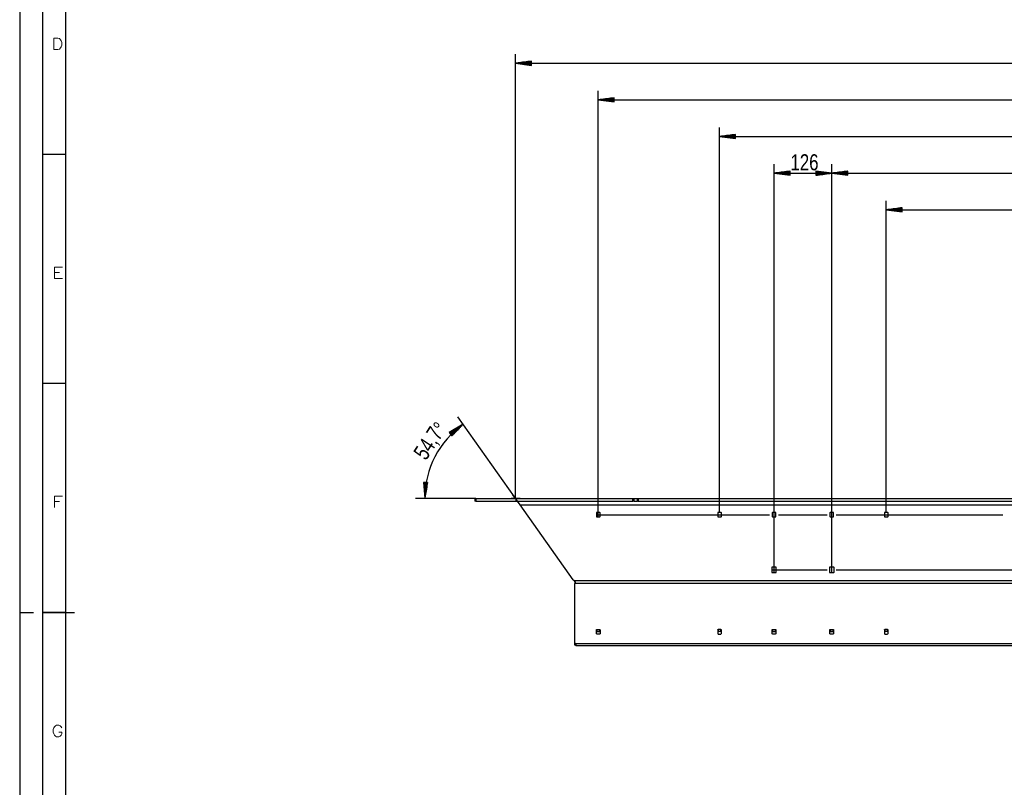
# Model space of a CAD drawing. Header units: millimetres. Extents: x -4 to 841, y -4 to 594.
# Tile 2 of 17: x 0 to 215, y 259 to 426. Entities that reach past the tile are written whole.
import ezdxf

# ---------------------------------------------------------------- set-up
doc = ezdxf.new("R2010")
doc.units = ezdxf.units.MM
doc.layers.add('1', color=7, linetype='Continuous')
doc.styles.add('SEACAD_Arial', font='arial.ttf', dxfattribs={"width": 0.75})
doc.styles.add('SEACAD_simplex_shx', font='simplex.shx', dxfattribs={"width": 0.587})

msp = doc.modelspace()

# ---------------------------------------------------------------- linework, layer by layer
at = {"layer": '1', "color": 7, "linetype": 'Continuous'}
for p, q in [((0, 594), (0, 0)), ((5, 589), (5, 5)), ((10, 584), (10, 10)), ((108.33, 321.93), (108.33, 418.93)), ((111.83, 417.39), (108.33, 416.93)), ((111.83, 417.28), (111.03, 417.28)), ((111.83, 417.33), (111.42, 417.33)), ((111.83, 417.38), (111.8, 417.38)), ((111.83, 417.38), (111.8, 417.38)), ((111.83, 416.47), (111.83, 417.39)), ((108.33, 416.93), (457.09, 416.93)), ((108.33, 416.93), (111.83, 416.47)), ((111.83, 416.93), (108.33, 416.93)), ((111.83, 416.93), (108.33, 416.93)), ((111.83, 416.98), (108.72, 416.98)), ((111.83, 416.88), (108.72, 416.88)), ((111.83, 417.03), (109.1, 417.03)), ((111.83, 416.83), (109.1, 416.83)), ((111.83, 417.08), (109.49, 417.08)), ((111.83, 416.77), (109.49, 416.77)), ((111.83, 417.13), (109.87, 417.13)), ((111.83, 416.72), (109.87, 416.72)), ((111.83, 417.18), (110.26, 417.18)), ((111.83, 416.67), (110.26, 416.67)), ((111.83, 417.23), (110.65, 417.23)), ((111.83, 416.62), (110.65, 416.62)), ((111.83, 416.57), (111.03, 416.57)), ((111.83, 416.52), (111.42, 416.52)), ((111.83, 416.47), (111.8, 416.47)), ((111.83, 416.47), (111.8, 416.47)), ((126.39, 317.88), (126.39, 410.93)), ((129.89, 409.39), (126.39, 408.93)), ((126.39, 408.93), (457.09, 408.93)), ((126.39, 408.93), (129.89, 408.47)), ((129.89, 408.93), (126.39, 408.93)), ((129.89, 408.93), (126.39, 408.93)), ((129.89, 408.98), (126.78, 408.98)), ((129.89, 408.88), (126.78, 408.88)), ((129.89, 409.03), (127.17, 409.03)), ((129.89, 408.83), (127.17, 408.83)), ((129.89, 409.08), (127.55, 409.08)), ((129.89, 408.77), (127.55, 408.77)), ((129.89, 409.13), (127.94, 409.13)), ((129.89, 408.72), (127.94, 408.72)), ((129.89, 409.18), (128.32, 409.18)), ((129.89, 409.23), (128.71, 409.23)), ((129.89, 409.28), (129.09, 409.28)), ((129.89, 409.33), (129.48, 409.33)), ((129.89, 409.38), (129.87, 409.38)), ((129.89, 409.38), (129.87, 409.38)), ((129.89, 408.47), (129.89, 409.39)), ((129.89, 408.67), (128.32, 408.67)), ((129.89, 408.62), (128.71, 408.62)), ((129.89, 408.57), (129.09, 408.57)), ((129.89, 408.52), (129.48, 408.52)), ((129.89, 408.47), (129.87, 408.47)), ((129.89, 408.47), (129.87, 408.47)), ((152.89, 318.88), (152.89, 402.93)), ((156.39, 401.39), (152.89, 400.93)), ((152.89, 400.93), (457.09, 400.93)), ((152.89, 400.93), (156.39, 400.47)), ((156.39, 400.93), (152.89, 400.93)), ((156.39, 400.93), (152.89, 400.93)), ((156.39, 400.98), (153.28, 400.98)), ((156.39, 400.88), (153.28, 400.88)), ((156.39, 401.03), (153.67, 401.03)), ((156.39, 400.83), (153.67, 400.83)), ((156.39, 401.08), (154.05, 401.08)), ((156.39, 400.77), (154.05, 400.77)), ((156.39, 401.13), (154.44, 401.13)), ((156.39, 400.72), (154.44, 400.72)), ((156.39, 401.18), (154.82, 401.18)), ((156.39, 400.67), (154.82, 400.67)), ((156.39, 401.23), (155.21, 401.23)), ((156.39, 400.62), (155.21, 400.62)), ((156.39, 401.28), (155.59, 401.28)), ((156.39, 400.57), (155.59, 400.57)), ((156.39, 401.33), (155.98, 401.33)), ((156.39, 400.52), (155.98, 400.52)), ((156.39, 401.38), (156.37, 401.38)), ((156.39, 401.38), (156.37, 401.38)), ((156.39, 400.47), (156.37, 400.47)), ((156.39, 400.47), (156.37, 400.47)), ((156.39, 400.47), (156.39, 401.39)), ((10, 397), (5, 397)), ((164.79, 305.73), (164.79, 394.93)), ((177.39, 305.73), (177.39, 394.93)), ((177.39, 305.73), (177.39, 394.93)), ((168.29, 393.39), (164.79, 392.93)), ((164.79, 392.93), (177.39, 392.93)), ((164.79, 392.93), (168.29, 392.47)), ((168.29, 392.93), (164.79, 392.93)), ((168.29, 392.93), (164.79, 392.93)), ((168.29, 392.98), (165.18, 392.98)), ((168.29, 392.88), (165.18, 392.88)), ((168.29, 393.03), (165.57, 393.03)), ((168.29, 392.83), (165.57, 392.83)), ((168.29, 393.08), (165.95, 393.08)), ((168.29, 392.77), (165.95, 392.77)), ((168.29, 393.13), (166.34, 393.13)), ((168.29, 392.72), (166.34, 392.72)), ((168.29, 393.18), (166.72, 393.18)), ((168.29, 392.67), (166.72, 392.67)), ((168.29, 393.23), (167.11, 393.23)), ((168.29, 392.62), (167.11, 392.62)), ((168.29, 393.28), (167.49, 393.28)), ((168.29, 392.57), (167.49, 392.57)), ((168.29, 393.33), (167.88, 393.33)), ((168.29, 392.52), (167.88, 392.52)), ((168.29, 393.38), (168.27, 393.38)), ((168.29, 393.38), (168.27, 393.38)), ((168.29, 392.47), (168.27, 392.47)), ((168.29, 392.47), (168.27, 392.47)), ((168.29, 392.47), (168.29, 393.39)), ((177.39, 392.93), (173.89, 393.39)), ((173.89, 393.39), (173.89, 392.47)), ((173.89, 393.38), (173.92, 393.38)), ((173.89, 393.38), (173.92, 393.38)), ((173.89, 393.33), (174.31, 393.33)), ((173.89, 393.28), (174.69, 393.28)), ((173.89, 393.23), (175.08, 393.23)), ((173.89, 393.18), (175.46, 393.18)), ((173.89, 393.13), (175.85, 393.13)), ((173.89, 393.08), (176.24, 393.08)), ((173.89, 393.03), (176.62, 393.03)), ((173.89, 392.98), (177.01, 392.98)), ((173.89, 392.47), (177.39, 392.93)), ((173.89, 392.93), (177.39, 392.93)), ((173.89, 392.93), (177.39, 392.93)), ((173.89, 392.88), (177.01, 392.88)), ((173.89, 392.83), (176.62, 392.83)), ((173.89, 392.77), (176.24, 392.77)), ((173.89, 392.72), (175.85, 392.72)), ((173.89, 392.67), (175.46, 392.67)), ((173.89, 392.62), (175.08, 392.62)), ((173.89, 392.57), (174.69, 392.57)), ((173.89, 392.52), (174.31, 392.52)), ((173.89, 392.47), (173.92, 392.47)), ((173.89, 392.47), (173.92, 392.47)), ((180.89, 393.39), (177.39, 392.93)), ((177.39, 392.93), (457.09, 392.93)), ((177.39, 392.93), (180.89, 392.47)), ((180.89, 392.93), (177.39, 392.93)), ((180.89, 392.93), (177.39, 392.93)), ((180.89, 392.98), (177.78, 392.98)), ((180.89, 392.88), (177.78, 392.88)), ((180.89, 393.03), (178.17, 393.03)), ((180.89, 392.83), (178.17, 392.83)), ((180.89, 393.08), (178.55, 393.08)), ((180.89, 392.77), (178.55, 392.77)), ((180.89, 393.13), (178.94, 393.13)), ((180.89, 392.72), (178.94, 392.72)), ((180.89, 393.18), (179.32, 393.18)), ((180.89, 392.67), (179.32, 392.67)), ((180.89, 393.23), (179.71, 393.23)), ((180.89, 392.62), (179.71, 392.62)), ((180.89, 393.28), (180.09, 393.28)), ((180.89, 392.57), (180.09, 392.57)), ((180.89, 393.33), (180.48, 393.33)), ((180.89, 392.52), (180.48, 392.52)), ((180.89, 393.38), (180.87, 393.38)), ((180.89, 393.38), (180.87, 393.38)), ((180.89, 392.47), (180.87, 392.47)), ((180.89, 392.47), (180.87, 392.47)), ((180.89, 392.47), (180.89, 393.39)), ((189.29, 318.88), (189.29, 386.93)), ((192.79, 385.39), (189.29, 384.93)), ((192.79, 385.03), (190.07, 385.03)), ((192.79, 385.08), (190.45, 385.08)), ((192.79, 385.13), (190.84, 385.13)), ((192.79, 385.18), (191.22, 385.18)), ((192.79, 385.23), (191.61, 385.23)), ((192.79, 385.28), (191.99, 385.28)), ((192.79, 385.33), (192.38, 385.33)), ((192.79, 385.38), (192.77, 385.38)), ((192.79, 385.38), (192.77, 385.38)), ((192.79, 384.47), (192.79, 385.39)), ((189.29, 384.93), (457.09, 384.93)), ((189.29, 384.93), (192.79, 384.47)), ((192.79, 384.93), (189.29, 384.93)), ((192.79, 384.93), (189.29, 384.93)), ((192.79, 384.98), (189.68, 384.98)), ((192.79, 384.88), (189.68, 384.88)), ((192.79, 384.83), (190.07, 384.83)), ((192.79, 384.77), (190.45, 384.77)), ((192.79, 384.72), (190.84, 384.72)), ((192.79, 384.67), (191.22, 384.67)), ((192.79, 384.62), (191.61, 384.62)), ((192.79, 384.57), (191.99, 384.57)), ((192.79, 384.52), (192.38, 384.52)), ((192.79, 384.47), (192.77, 384.47)), ((192.79, 384.47), (192.77, 384.47)), ((10, 347), (5, 347)), ((96.87, 338.11), (93.82, 336.33)), ((94.04, 336.05), (96.2, 337.72)), ((94.08, 336.01), (96.54, 337.92)), ((94.11, 335.97), (96.87, 338.11)), ((94.11, 335.97), (96.87, 338.11)), ((94.14, 335.93), (96.6, 337.84)), ((94.39, 335.6), (96.87, 338.11)), ((109.32, 320.53), (95.72, 339.74)), ((93.82, 336.33), (94.39, 335.6)), ((93.83, 336.33), (93.85, 336.34)), ((93.83, 336.33), (93.85, 336.34)), ((93.86, 336.29), (94.18, 336.54)), ((93.89, 336.25), (94.52, 336.74)), ((93.92, 336.21), (94.86, 336.93)), ((93.95, 336.17), (95.19, 337.13)), ((93.98, 336.13), (95.53, 337.33)), ((94.01, 336.09), (95.86, 337.52)), ((94.17, 335.89), (96.32, 337.56)), ((94.2, 335.85), (96.05, 337.28)), ((94.23, 335.81), (95.78, 337.01)), ((94.26, 335.77), (95.5, 336.73)), ((94.29, 335.73), (95.23, 336.45)), ((94.32, 335.69), (94.96, 336.18)), ((94.36, 335.65), (94.68, 335.9)), ((94.39, 335.6), (94.41, 335.62)), ((94.39, 335.6), (94.41, 335.62)), ((89.11, 325.4), (88.19, 325.44)), ((88.19, 325.44), (88.5, 321.93)), ((88.2, 325.44), (88.2, 325.42)), ((88.2, 325.44), (88.2, 325.42)), ((88.25, 325.44), (88.23, 325.03)), ((88.3, 325.44), (88.26, 324.64)), ((88.35, 325.44), (88.3, 324.25)), ((88.4, 325.43), (88.33, 323.87)), ((88.45, 325.43), (88.36, 323.48)), ((88.5, 325.43), (88.4, 323.09)), ((88.55, 325.43), (88.43, 322.7)), ((88.6, 325.43), (88.47, 322.31)), ((88.65, 325.42), (88.5, 321.93)), ((88.65, 325.42), (88.5, 321.93)), ((88.5, 321.93), (89.11, 325.4)), ((88.7, 325.42), (88.57, 322.31)), ((88.75, 325.42), (88.63, 322.69)), ((88.81, 325.42), (88.7, 323.08)), ((88.86, 325.41), (88.77, 323.46)), ((88.91, 325.41), (88.84, 323.84)), ((88.96, 325.41), (88.91, 324.23)), ((89.01, 325.41), (88.97, 324.61)), ((89.06, 325.41), (89.04, 324.99)), ((89.11, 325.4), (89.11, 325.38)), ((89.11, 325.4), (89.11, 325.38)), ((109.32, 320.53), (107.75, 322.74)), ((99.63, 321.93), (86.5, 321.93)), ((99.43, 321.93), (99.43, 321.33)), ((99.43, 321.93), (99.63, 321.93)), ((99.63, 321.33), (99.43, 321.33)), ((99.63, 321.93), (133.94, 321.93)), ((99.63, 321.93), (99.63, 321.33)), ((99.63, 321.33), (133.94, 321.33)), ((109.33, 321.93), (107.33, 321.93)), ((109.32, 320.53), (109.15, 320.77)), ((109.32, 320.53), (457.08, 320.53)), ((120.93, 304.13), (109.32, 320.53)), ((133.94, 321.93), (151.89, 321.93)), ((133.94, 321.93), (151.89, 321.93)), ((133.94, 321.33), (133.94, 321.93)), ((133.94, 321.93), (134.04, 321.93)), ((134.04, 321.33), (133.94, 321.33)), ((134.04, 321.33), (134.04, 321.93)), ((134.04, 321.93), (134.14, 321.93)), ((134.14, 321.33), (134.04, 321.33)), ((134.14, 321.93), (134.94, 321.93)), ((134.14, 321.93), (134.14, 321.33)), ((134.14, 321.33), (134.94, 321.33)), ((134.94, 321.33), (134.94, 321.93)), ((134.94, 321.93), (135.04, 321.93)), ((135.04, 321.33), (134.94, 321.33)), ((135.04, 321.93), (135.04, 321.33)), ((135.04, 321.93), (135.14, 321.93)), ((135.14, 321.33), (135.04, 321.33)), ((135.14, 321.93), (403.94, 321.93)), ((135.14, 321.93), (135.14, 321.33)), ((135.14, 321.33), (403.94, 321.33)), ((153.89, 321.93), (163.79, 321.93)), ((153.89, 321.93), (163.79, 321.93)), ((165.79, 321.93), (176.39, 321.93)), ((165.79, 321.93), (176.39, 321.93)), ((178.39, 321.93), (188.29, 321.93)), ((178.39, 321.93), (188.29, 321.93)), ((190.29, 321.93), (214.79, 321.93)), ((190.29, 321.93), (214.79, 321.93)), ((125.99, 318.78), (125.99, 317.98)), ((125.99, 318.38), (163.79, 318.38)), ((126.69, 318.88), (126.09, 318.88)), ((126.79, 317.98), (126.79, 318.78)), ((152.49, 318.78), (152.49, 317.98)), ((153.19, 318.88), (152.59, 318.88)), ((153.29, 317.98), (153.29, 318.78)), ((164.39, 318.78), (164.39, 317.98)), ((165.09, 318.88), (164.49, 318.88)), ((165.19, 317.98), (165.19, 318.78)), ((165.79, 318.38), (176.39, 318.38)), ((176.99, 318.78), (176.99, 317.98)), ((177.69, 318.88), (177.09, 318.88)), ((177.79, 317.98), (177.79, 318.78)), ((178.39, 318.38), (214.79, 318.38)), ((188.89, 318.78), (188.89, 317.98)), ((189.59, 318.88), (188.99, 318.88)), ((189.69, 317.98), (189.69, 318.78)), ((126.09, 317.88), (126.69, 317.88)), ((152.59, 317.88), (153.19, 317.88)), ((164.49, 317.88), (165.09, 317.88)), ((177.09, 317.88), (177.69, 317.88)), ((188.99, 317.88), (189.59, 317.88)), ((164.29, 306.83), (164.29, 305.83)), ((164.29, 306.33), (176.39, 306.33)), ((165.19, 306.93), (164.39, 306.93)), ((164.39, 305.73), (165.19, 305.73)), ((165.29, 305.83), (165.29, 306.83)), ((176.89, 306.83), (176.89, 305.83)), ((177.79, 306.93), (176.99, 306.93)), ((176.99, 305.73), (177.79, 305.73)), ((177.89, 305.83), (177.89, 306.83)), ((178.39, 306.33), (284.29, 306.33)), ((121.06, 304.01), (457.09, 304.01)), ((121.12, 303.98), (121.12, 303.96)), ((121.27, 290.42), (121.27, 303.33)), ((121.3, 303.44), (457.09, 303.44)), ((0, 297), (3, 297)), ((10, 297), (5, 297)), ((5, 297), (12, 297)), ((125.99, 292.4), (125.99, 293.24)), ((126.09, 293.32), (126.69, 293.32)), ((126.09, 293.32), (126.09, 292.89)), ((126.09, 292.89), (126.69, 292.89)), ((126.69, 292.89), (126.69, 293.32)), ((126.79, 293.24), (126.79, 292.4)), ((152.49, 293.24), (152.49, 292.4)), ((153.19, 293.32), (152.59, 293.32)), ((152.59, 293.32), (152.59, 292.89)), ((153.19, 292.89), (152.59, 292.89)), ((153.19, 292.89), (153.19, 293.32)), ((153.29, 292.4), (153.29, 293.24)), ((164.39, 292.4), (164.39, 293.24)), ((164.49, 293.32), (165.09, 293.32)), ((164.49, 293.32), (164.49, 292.89)), ((164.49, 292.89), (165.09, 292.89)), ((165.09, 292.89), (165.09, 293.32)), ((165.19, 293.24), (165.19, 292.4)), ((176.99, 292.4), (176.99, 293.24)), ((177.09, 293.32), (177.69, 293.32)), ((177.09, 293.32), (177.09, 292.89)), ((177.09, 292.89), (177.69, 292.89)), ((177.69, 292.89), (177.69, 293.32)), ((177.79, 293.24), (177.79, 292.4)), ((188.89, 293.24), (188.89, 292.4)), ((189.59, 293.32), (188.99, 293.32)), ((188.99, 293.32), (188.99, 292.89)), ((189.59, 292.89), (188.99, 292.89)), ((189.59, 292.89), (189.59, 293.32)), ((189.69, 292.4), (189.69, 293.24)), ((121.27, 289.99), (121.27, 290.42)), ((126.69, 292.33), (126.09, 292.33)), ((152.59, 292.33), (153.19, 292.33)), ((165.09, 292.33), (164.49, 292.33)), ((177.69, 292.33), (177.09, 292.33)), ((188.99, 292.33), (189.59, 292.33)), ((121.47, 290.28), (456.89, 290.28)), ((121.47, 290.28), (121.47, 289.85)), ((121.47, 289.85), (456.89, 289.85))]:
    msp.add_line(p, q, dxfattribs=at)
for centre, radius, start, end in [((108.33, 321.93), 19.83, 125.3, 180), ((126.09, 318.78), 0.1, 90, 180), ((126.69, 318.78), 0.1, 0, 90), ((152.59, 318.78), 0.1, 90, 180), ((153.19, 318.78), 0.1, 0, 90), ((164.49, 318.78), 0.1, 90, 180), ((165.09, 318.78), 0.1, 0, 90), ((177.09, 318.78), 0.1, 90, 180), ((177.69, 318.78), 0.1, 0, 90), ((188.99, 318.78), 0.1, 90, 180), ((189.59, 318.78), 0.1, 0, 90), ((126.09, 317.98), 0.1, 180, 270), ((126.69, 317.98), 0.1, 270, 0), ((152.59, 317.98), 0.1, 180, 270), ((153.19, 317.98), 0.1, 270, 0), ((164.49, 317.98), 0.1, 180, 270), ((165.09, 317.98), 0.1, 270, 0), ((177.09, 317.98), 0.1, 180, 270), ((177.69, 317.98), 0.1, 270, 0), ((188.99, 317.98), 0.1, 180, 270), ((189.59, 317.98), 0.1, 270, 0), ((164.39, 306.83), 0.1, 90, 180), ((164.39, 305.83), 0.1, 180, 270), ((165.19, 306.83), 0.1, 0, 90), ((165.19, 305.83), 0.1, 270, 0), ((176.99, 306.83), 0.1, 90, 180), ((176.99, 305.83), 0.1, 180, 270), ((177.79, 306.83), 0.1, 0, 90), ((177.79, 305.83), 0.1, 270, 0), ((121.34, 304.42), 0.5, 215.3, 236.4392)]:
    msp.add_arc(centre, radius, start, end, dxfattribs=at)
for points, knots in [([(109.13, 320.81), (109.09, 320.87), (109.05, 320.93), (109.01, 320.99), (108.96, 321.04), (108.92, 321.09), (108.87, 321.13), (108.81, 321.17), (108.76, 321.2), (108.7, 321.23), (108.64, 321.26), (108.57, 321.28), (108.51, 321.29), (108.37, 321.32), (108.22, 321.33)], [0, 0, 0.066156, 0.131084, 0.19471, 0.257089, 0.318347, 0.378682, 0.438404, 0.497814, 0.557273, 0.617145, 0.677731, 0.739346, 0.86653, 1, 1]), ([(109.13, 320.81), (109.13, 320.8), (109.13, 320.8), (109.13, 320.8), (109.14, 320.79), (109.14, 320.79), (109.14, 320.78), (109.15, 320.78), (109.15, 320.77)], [0, 0, 0.123089, 0.246225, 0.370238, 0.49481, 0.620094, 0.74612, 0.872923, 1, 1]), ([(121.06, 304.01), (121.06, 304), (121.07, 304), (121.07, 304), (121.08, 304), (121.08, 304), (121.09, 303.99), (121.1, 303.99), (121.11, 303.98), (121.12, 303.98), (121.12, 303.98)], [0, 0, 0.061745, 0.123621, 0.185631, 0.247643, 0.372234, 0.496876, 0.622281, 0.74767, 0.873914, 1, 1]), ([(121.12, 303.96), (121.12, 303.96), (121.11, 303.97), (121.11, 303.97), (121.1, 303.97), (121.1, 303.98), (121.09, 303.98), (121.08, 303.99), (121.08, 303.99), (121.07, 304), (121.07, 304), (121.06, 304), (121.06, 304.01)], [0, 0, 0.081664, 0.163549, 0.245812, 0.328197, 0.411251, 0.494258, 0.619957, 0.745655, 0.809076, 0.872444, 0.936232, 1, 1]), ([(121.33, 303.49), (121.36, 303.52), (121.37, 303.55), (121.39, 303.58), (121.4, 303.61), (121.4, 303.65), (121.4, 303.68), (121.39, 303.72), (121.38, 303.75), (121.36, 303.79), (121.34, 303.82), (121.31, 303.86), (121.28, 303.89), (121.21, 303.94), (121.12, 303.98)], [0, 0, 0.055881, 0.110454, 0.164448, 0.218587, 0.273499, 0.329726, 0.3877, 0.447637, 0.509714, 0.573917, 0.640262, 0.708659, 0.85103, 1, 1]), ([(121.38, 303.55), (121.38, 303.57), (121.37, 303.57), (121.37, 303.58), (121.37, 303.59), (121.37, 303.6), (121.37, 303.61), (121.36, 303.61), (121.36, 303.62), (121.36, 303.63), (121.36, 303.64), (121.35, 303.64), (121.35, 303.65), (121.35, 303.66), (121.34, 303.67), (121.34, 303.67), (121.34, 303.68), (121.33, 303.69), (121.33, 303.7), (121.33, 303.7), (121.33, 303.71), (121.32, 303.72), (121.32, 303.73), (121.31, 303.73), (121.31, 303.74), (121.31, 303.75), (121.3, 303.75), (121.3, 303.76), (121.3, 303.77), (121.29, 303.77), (121.29, 303.78), (121.28, 303.79), (121.28, 303.79), (121.28, 303.8), (121.27, 303.81), (121.27, 303.81), (121.26, 303.82), (121.26, 303.83), (121.25, 303.83), (121.25, 303.84), (121.24, 303.85), (121.24, 303.85), (121.23, 303.86), (121.23, 303.86), (121.22, 303.87), (121.22, 303.87), (121.22, 303.88), (121.21, 303.88), (121.2, 303.89), (121.2, 303.9), (121.19, 303.9), (121.19, 303.91), (121.18, 303.91), (121.18, 303.91), (121.17, 303.92), (121.17, 303.92), (121.16, 303.93), (121.16, 303.93), (121.15, 303.94), (121.15, 303.94), (121.14, 303.95), (121.13, 303.95), (121.13, 303.95), (121.12, 303.96)], [0, 0, 0.022086, 0.038871, 0.055702, 0.072447, 0.089279, 0.106028, 0.122832, 0.139551, 0.156328, 0.173071, 0.189821, 0.206508, 0.223206, 0.239837, 0.256529, 0.27311, 0.289725, 0.306265, 0.322794, 0.339268, 0.355766, 0.372166, 0.388601, 0.404905, 0.421239, 0.437482, 0.453732, 0.469849, 0.486004, 0.50204, 0.518092, 0.534044, 0.549992, 0.56581, 0.58164, 0.597391, 0.613102, 0.628713, 0.644324, 0.659818, 0.675304, 0.690646, 0.706018, 0.721283, 0.73655, 0.75167, 0.766783, 0.781801, 0.7968, 0.81168, 0.826563, 0.841316, 0.856079, 0.870689, 0.885343, 0.89985, 0.914364, 0.928737, 0.943149, 0.957402, 0.971675, 0.985838, 1, 1]), ([(121.3, 303.44), (121.28, 303.39), (121.27, 303.33)], [0, 0, 0.506123, 1, 1]), ([(121.33, 303.49), (121.33, 303.49), (121.33, 303.49), (121.33, 303.48), (121.32, 303.48), (121.32, 303.48), (121.32, 303.47), (121.32, 303.47), (121.31, 303.47), (121.31, 303.46), (121.31, 303.46), (121.31, 303.46), (121.3, 303.45), (121.3, 303.45), (121.3, 303.45), (121.3, 303.44), (121.3, 303.44)], [0, 0, 0.067012, 0.133492, 0.19947, 0.264827, 0.329227, 0.393508, 0.45685, 0.519607, 0.581942, 0.643367, 0.7044, 0.764723, 0.824596, 0.883598, 0.941924, 1, 1]), ([(125.99, 293.24), (126.02, 293.29), (126.09, 293.32)], [0, 0, 0.440154, 1, 1]), ([(126.09, 292.89), (126.02, 292.87), (125.99, 292.82)], [0, 0, 0.559846, 1, 1]), ([(126.69, 293.32), (126.76, 293.29), (126.79, 293.24)], [0, 0, 0.559846, 1, 1]), ([(126.79, 292.82), (126.76, 292.87), (126.69, 292.89)], [0, 0, 0.440154, 1, 1]), ([(152.49, 293.24), (152.52, 293.29), (152.59, 293.32)], [0, 0, 0.440188, 1, 1]), ([(152.59, 292.89), (152.52, 292.87), (152.49, 292.82)], [0, 0, 0.559812, 1, 1]), ([(153.19, 293.32), (153.26, 293.29), (153.29, 293.24)], [0, 0, 0.559846, 1, 1]), ([(153.29, 292.82), (153.26, 292.87), (153.19, 292.89)], [0, 0, 0.440154, 1, 1]), ([(164.39, 293.24), (164.42, 293.29), (164.49, 293.32)], [0, 0, 0.440154, 1, 1]), ([(164.49, 292.89), (164.42, 292.87), (164.39, 292.82)], [0, 0, 0.559846, 1, 1]), ([(165.09, 293.32), (165.16, 293.29), (165.19, 293.24)], [0, 0, 0.559846, 1, 1]), ([(165.19, 292.82), (165.16, 292.87), (165.09, 292.89)], [0, 0, 0.440154, 1, 1]), ([(176.99, 293.24), (177.02, 293.29), (177.09, 293.32)], [0, 0, 0.440154, 1, 1]), ([(177.09, 292.89), (177.02, 292.87), (176.99, 292.82)], [0, 0, 0.559846, 1, 1]), ([(177.69, 293.32), (177.76, 293.29), (177.79, 293.24)], [0, 0, 0.559846, 1, 1]), ([(177.79, 292.82), (177.76, 292.87), (177.69, 292.89)], [0, 0, 0.440154, 1, 1]), ([(188.89, 293.24), (188.92, 293.29), (188.99, 293.32)], [0, 0, 0.440154, 1, 1]), ([(188.99, 292.89), (188.92, 292.87), (188.89, 292.82)], [0, 0, 0.559846, 1, 1]), ([(189.59, 293.32), (189.66, 293.29), (189.69, 293.24)], [0, 0, 0.559846, 1, 1]), ([(189.69, 292.82), (189.66, 292.87), (189.59, 292.89)], [0, 0, 0.440154, 1, 1]), ([(121.27, 290.42), (121.33, 290.32), (121.47, 290.28)], [0, 0, 0.440219, 1, 1]), ([(126.09, 292.33), (126.02, 292.35), (125.99, 292.4)], [0, 0, 0.559846, 1, 1]), ([(126.79, 292.4), (126.76, 292.35), (126.69, 292.33)], [0, 0, 0.440154, 1, 1]), ([(152.59, 292.33), (152.52, 292.35), (152.49, 292.4)], [0, 0, 0.559812, 1, 1]), ([(153.29, 292.4), (153.26, 292.35), (153.19, 292.33)], [0, 0, 0.440154, 1, 1]), ([(164.49, 292.33), (164.42, 292.35), (164.39, 292.4)], [0, 0, 0.559846, 1, 1]), ([(165.19, 292.4), (165.16, 292.35), (165.09, 292.33)], [0, 0, 0.440154, 1, 1]), ([(177.09, 292.33), (177.02, 292.35), (176.99, 292.4)], [0, 0, 0.559846, 1, 1]), ([(177.79, 292.4), (177.76, 292.35), (177.69, 292.33)], [0, 0, 0.440154, 1, 1]), ([(188.99, 292.33), (188.92, 292.35), (188.89, 292.4)], [0, 0, 0.559846, 1, 1]), ([(189.69, 292.4), (189.66, 292.35), (189.59, 292.33)], [0, 0, 0.440154, 1, 1]), ([(121.47, 289.85), (121.33, 289.89), (121.27, 289.99)], [0, 0, 0.559781, 1, 1])]:
    msp.add_open_spline(points, degree=1, knots=knots, dxfattribs=at)

# ---------------------------------------------------------------- texts
at = {"layer": '1', "attachment_point": 7}
for s, insert, char_height, width, style in [('{\\fsimplex|b0||i0||c0|p34;\\C7;\\H2.5;\\W1.148;D}', (6.97, 419.92), 2.5, 4.7878, 'SEACAD_simplex_shx'), ('{\\fArial|b0||i0||c0|p34;\\C7;\\H3.5;\\W0.75;126}', (168.39, 393.51), 3.5, 5.9348, 'SEACAD_Arial'), ('{\\fsimplex|b0||i0||c0|p34;\\C7;\\H2.5;\\W1.216;E}', (7.11, 369.93), 2.5, 4.6065, 'SEACAD_simplex_shx'), ('{\\fsimplex|b0||i0||c0|p34;\\C7;\\H2.5;\\W1.216;F}', (7.11, 319.93), 2.5, 4.4676, 'SEACAD_simplex_shx'), ('{\\fsimplex|b0||i0||c0|p34;\\C7;\\H2.5;\\W1.148;G}', (6.97, 269.92), 2.5, 4.7878, 'SEACAD_simplex_shx')]:
    msp.add_mtext(s, dxfattribs=dict(at, insert=insert, char_height=char_height, width=width, style=style))
at = {"layer": '1', "char_height": 3.5, "attachment_point": 7, "rotation": 56.8137, "style": 'SEACAD_Arial'}
for s, insert, width in [('{\\fArial|b0||i0||c0|p34;\\C7;\\H3.5;\\W0.75;°}', (93.02, 335.79), 1.4457), ('{\\fArial|b0||i0||c0|p34;\\C7;\\H3.5;\\W0.75;54,7}', (89.29, 329.7), 6.9239)]:
    msp.add_mtext(s, dxfattribs=dict(at, insert=insert, width=width))

doc.saveas('drawing.dxf')
